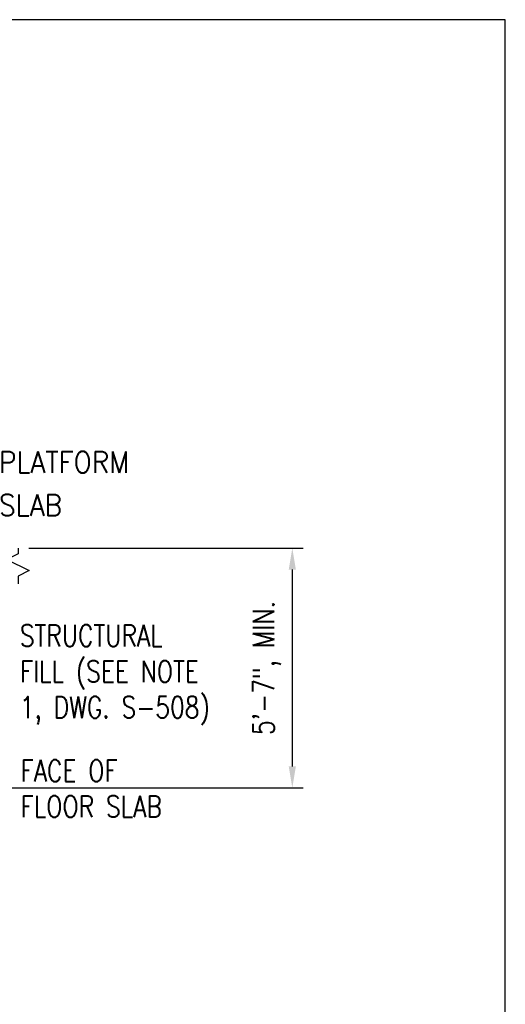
# Model space of a CAD drawing. Header units: inches. Extents: x -9715 to 32893, y -15613 to -1138.
# Tile 19 of 256: x 4760 to 4896, y -10264 to -9989. Entities that reach past the tile are written whole.
import ezdxf

# ---------------------------------------------------------------- set-up
doc = ezdxf.new("R2010")
doc.units = ezdxf.units.IN
doc.header["$MEASUREMENT"] = 0
doc.layers.get('DEFPOINTS').update_dxf_attribs({"color": 11})
for name, color, linetype in [('S-ANNO-TEXT', 2, 'Continuous'), ('S1', 2, 'Continuous'), ('S5R', 1, 'Continuous')]:
    doc.layers.add(name, color=color, linetype=linetype)
doc.styles.add('125', font='romans.shx', dxfattribs={"width": 0.8, "height": 2})
doc.styles.add('DIM', font='ROMANS.shx', dxfattribs={"width": 0.8})
doc.styles.get("Standard").update_dxf_attribs({"font": 'romans.shx', "width": 0.8})
doc.dimstyles.get("Standard").update_dxf_attribs({"dimtxt": 0.18, "dimasz": 0.18, "dimexe": 0.18, "dimexo": 0.0625, "dimgap": 0.09, "dimtad": 0, "dimtih": 1, "dimtoh": 1, "dimdec": 4, "dimzin": 0, "dimdsep": 46, "dimtxsty": 'Standard', "dimcen": 0.09, "dimadec": 0, "dimazin": 0, "dimtfac": 1, "dimtdec": 4, "dimtofl": 0, "dimtmove": 0, "dimatfit": 3, "dimfxl": 1, "dimtolj": 1, "dimtzin": 0, "dimarcsym": 0})

# ---------------------------------------------------------------- blocks, each defined once
blk = doc.blocks.new('*D700')
at = {"layer": 'DEFPOINTS', "color": 0}
for p in [(4759.8, -10136.8), (4711.8, -10203.8), (4836.39, -10203.8)]:
    blk.add_point(p, dxfattribs=at)
at = {"layer": 'S5R', "color": 1}
for p, q in [((4762.8, -10136.8), (4839.39, -10136.8)), ((4836.39, -10142.8), (4836.39, -10197.8)), ((4714.8, -10203.8), (4839.39, -10203.8))]:
    blk.add_line(p, q, dxfattribs=at)
for points in [[(4835.39, -10142.8), (4837.39, -10142.8), (4836.39, -10136.8)], [(4835.39, -10197.8), (4837.39, -10197.8), (4836.39, -10203.8)]]:
    blk.add_solid(points, dxfattribs=at)
at = {"layer": 'S5R', "color": 2, "insert": (4829.24, -10170.3), "char_height": 6, "attachment_point": 5, "rotation": 90, "style": 'DIM'}
blk.add_mtext('\\A1;5\'-7", MIN.', dxfattribs=at)

msp = doc.modelspace()

# ---------------------------------------------------------------- linework, layer by layer
at = {"layer": 'DEFPOINTS'}
msp.add_lwpolyline([(3455.89523, -10973.22516), (4895.89523, -10973.22516), (4895.89523, -9989.22516), (3455.89523, -9989.22516)], close=True, dxfattribs=at)
at = {"layer": 'S1', "color": 2}
msp.add_lwpolyline([(4759.7953, -10136.8047), (4759.7953, -10138.42734), (4756.6703, -10139.98984), (4762.9203, -10143.11484), (4759.7953, -10144.67734), (4759.7953, -10146.8047)], dxfattribs=at)

# ---------------------------------------------------------------- texts
at = {"layer": 'S-ANNO-TEXT', "style": '125', "width": 0.9}
for s, p in [('PLATFORM', (4754.45135, -10115.81811)), ('SLAB', (4754.45449, -10127.81811))]:
    msp.add_text(s, height=6, dxfattribs=at).set_placement(p)
at = {"layer": 'S-ANNO-TEXT', "char_height": 6, "attachment_point": 1, "style": '125'}
for s, insert, width in [('STRUCTURAL FILL (SEE NOTE 1, DWG. S-508)', (4760.27356, -10158.26513), 59.9289782), ('FACE OF FLOOR SLAB', (4760.45135, -10195.99779), 48.8571429)]:
    msp.add_mtext(s, dxfattribs=dict(at, insert=insert, width=width))

# ---------------------------------------------------------------- dimensions: what is measured, and where the dimension line sits
at = {"layer": 'S5R', "color": 1}
dim = msp.add_linear_dim(base=(4836.38605, -10203.8047), p1=(4759.7953, -10136.8047), p2=(4711.7953, -10203.8047), angle=90, text='<>, MIN.', dimstyle='Standard', override={"dimtxt": 6, "dimasz": 6, "dimexe": 3, "dimexo": 3, "dimgap": 3, "dimtad": 1, "dimtih": 0, "dimtoh": 0, "dimlfac": -1, "dimzin": 3, "dimlunit": 4, "dimtxsty": 'DIM', "dimdle": 3, "dimclrd": 1, "dimclre": 1, "dimclrt": 2, "dimadec": 2, "dimtofl": 1, "dimtmove": 2, "dimfrac": 1, "dimlwd": 65535, "dimlwe": 65535}, dxfattribs=at)
dim.commit()
dim.dimension.update_dxf_attribs({"geometry": '*D700', "text_midpoint": (4829.24319, -10170.3047)})

doc.saveas('drawing.dxf')
